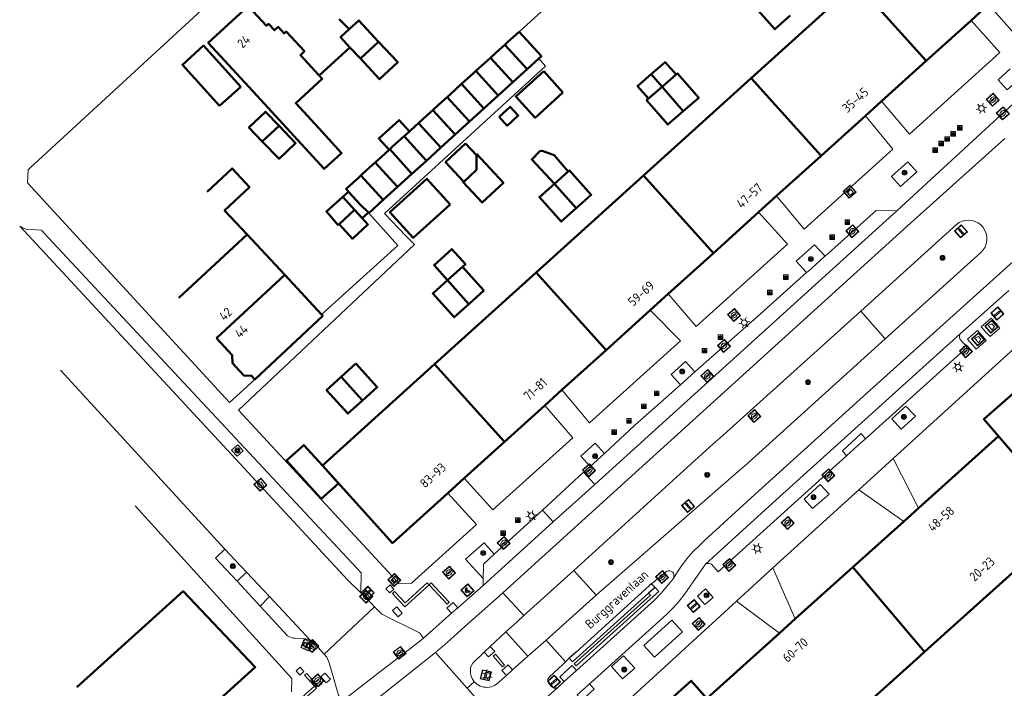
# Model space of a CAD drawing. Header units: metres. Extents: x 94279 to 96109, y 461866 to 463040.
# Tile 36 of 175: x 94531 to 94638, y 462854 to 462927. Entities that reach past the tile are written whole.
import ezdxf
from ezdxf.enums import TextEntityAlignment as Align

# ---------------------------------------------------------------- set-up
doc = ezdxf.new("R2010")
doc.units = ezdxf.units.M
doc.layers.get('0').update_dxf_attribs({"linetype": 'CONTINUOUS'})
for name, color, linetype, lineweight in [('B_BEBOUWINGSGRENS_0', 132, 'CONTINUOUS', 50), ('B_LUIFEL_1', 132, 'CONTINUOUS', 50), ('B_TUSSENMUUR_0', 132, 'CONTINUOUS', 50), ('G_GRENS_ALGEMEEN_0', 251, 'CONTINUOUS', 13), ('Q_AFVAL_APART_PLAATS_0', 251, 'CONTINUOUS', 13), ('Q_BETAALAUTOMAAT_0', 251, 'CONTINUOUS', 13), ('Q_BOOM_0', 251, 'CONTINUOUS', 13), ('Q_BRANDKRAAN_0', 251, 'CONTINUOUS', 13), ('Q_CAI-KAST_0', 251, 'CONTINUOUS', 13), ('Q_FIETSENREK_0', 251, 'CONTINUOUS', 13), ('Q_HALTEPAAL_0', 251, 'CONTINUOUS', 13), ('Q_INSPECTIE_OF_RIOOLPUT_0', 251, 'CONTINUOUS', 13), ('Q_KOLK_0', 251, 'CONTINUOUS', 13), ('Q_LICHTMAST_0', 251, 'CONTINUOUS', 13), ('Q_STRAATNAAMBORD_0', 251, 'CONTINUOUS', 13), ('Q_VERKEERSBORDPAAL_0', 251, 'CONTINUOUS', 13), ('Q_WATERLEIDINGPUT_0', 251, 'CONTINUOUS', 13), ('T_CULTUURGRENS_0', 251, 'CONTINUOUS', 13), ('T_GBKN_ABRI_0', 251, 'CONTINUOUS', 13), ('T_HAAG_0', 251, 'CONTINUOUS', 13), ('V_BLINDENGELEIDESTROOK_0', 251, 'CONTINUOUS', 13), ('V_WEGGRENS_0', 251, 'CONTINUOUS', 13), ('Z_GBKN_HUISNUMMER_0', 251, 'CONTINUOUS', 13), ('Z_STRAATNAAM_0', 251, 'CONTINUOUS', 13)]:
    doc.layers.add(name, color=color, linetype=linetype, lineweight=lineweight)
doc.layers.add('Busperron_0', color=251, linetype='CONTINUOUS')
doc.styles.get("Standard").update_dxf_attribs({"font": 'isocp.shx'})

# ---------------------------------------------------------------- blocks, each defined once
blk = doc.blocks.new('Q_LICHTMAST')
for points in [[(-0.26, 0.15), (-0.52, 0.3)], [(0, 0.3), (0, 0.6)], [(0.26, 0.15), (0.52, 0.3)], [(-0.26, -0.15), (-0.52, -0.3)], [(0, -0.3), (0, -0.6)], [(0.26, -0.15), (0.52, -0.3)]]:
    blk.add_lwpolyline(points)
blk.add_circle((0, 0), 0.3)
blk = doc.blocks.new('Q_VERKEERSBORDPAAL')
for points in [[(-0.5, 0.5), (0.5, 0.5), (0.5, -0.5), (-0.5, -0.5)], [(-0.08, 0.33), (0.07, 0.33), (0.07, -0.33), (-0.08, -0.33)]]:
    blk.add_lwpolyline(points, close=True)
blk.add_lwpolyline([(-0.44, 0.46), (0.44, 0.46, -0.414214), (0.46, 0.44), (0.46, -0.44, -0.414214), (0.44, -0.46), (-0.44, -0.46, -0.414214), (-0.46, -0.44), (-0.46, 0.44), (-0.46, 0.44), (-0.46, 0.45), (-0.46, 0.45), (-0.46, 0.45), (-0.46, 0.45), (-0.46, 0.45), (-0.46, 0.45), (-0.46, 0.46), (-0.46, 0.46), (-0.46, 0.46), (-0.45, 0.46), (-0.45, 0.46), (-0.45, 0.46), (-0.45, 0.46), (-0.45, 0.46), (-0.45, 0.46), (-0.44, 0.46), (-0.44, 0.46)], format="xyb")
blk = doc.blocks.new('Q_HALTEPAAL')
for points in [[(-0.5, 0.5), (0.5, 0.5), (0.5, -0.5), (-0.5, -0.5)], [(-0.08, 0.33), (0.07, 0.33), (0.07, -0.33), (-0.08, -0.33)]]:
    blk.add_lwpolyline(points, close=True)
blk.add_lwpolyline([(-0.44, 0.46), (0.44, 0.46, -0.414214), (0.46, 0.44), (0.46, -0.44, -0.414214), (0.44, -0.46), (-0.44, -0.46, -0.414214), (-0.46, -0.44), (-0.46, 0.44), (-0.46, 0.44), (-0.46, 0.45), (-0.46, 0.45), (-0.46, 0.45), (-0.46, 0.45), (-0.46, 0.45), (-0.46, 0.45), (-0.46, 0.46), (-0.46, 0.46), (-0.46, 0.46), (-0.45, 0.46), (-0.45, 0.46), (-0.45, 0.46), (-0.45, 0.46), (-0.45, 0.46), (-0.45, 0.46), (-0.44, 0.46), (-0.44, 0.46)], format="xyb")
blk = doc.blocks.new('Q_KOLK')
blk.add_lwpolyline([(-0.5, 0.5), (0.5, 0.5), (0.5, -0.5), (-0.5, -0.5)], close=True)
for points in [[(-0.44, 0.46), (0.44, 0.46, -0.414214), (0.46, 0.44), (0.46, -0.44, -0.414214), (0.44, -0.46), (-0.44, -0.46, -0.414214), (-0.46, -0.44), (-0.46, 0.44, -0.414214), (-0.44, 0.46)], [(-0.34, 0.1, 0.380426), (-0.28, -0.18)], [(-0.01, 0.27, 0.240218), (-0.34, 0.1)], [(-0.19, 0.04, 0.853344), (-0.19, -0.03)], [(0.33, 0.11, 0.240191), (-0.01, 0.27)], [(0.18, -0.03, 0.849746), (0.18, 0.04)], [(0.27, -0.18, 0.380426), (0.33, 0.11)], [(-0.28, -0.18, 0.148452), (0.01, -0.26)], [(0.01, -0.26, 0.131742), (0.27, -0.18)]]:
    blk.add_lwpolyline(points, format="xyb")
for points in [[(-0.19, 0.04), (0.18, 0.04)], [(0.18, -0.03), (-0.19, -0.03)]]:
    blk.add_lwpolyline(points)
blk = doc.blocks.new('Q_INSPECTIE_OF_RIOOLPUT')
blk.add_lwpolyline([(-0.5, 0.5), (0.5, 0.5), (0.5, -0.5), (-0.5, -0.5)], close=True)
for points in [[(-0.44, 0.46), (0.44, 0.46, -0.414214), (0.46, 0.44), (0.46, -0.44, -0.414214), (0.44, -0.46), (-0.44, -0.46, -0.414214), (-0.46, -0.44), (-0.46, 0.44), (-0.46, 0.44), (-0.46, 0.45), (-0.46, 0.45), (-0.46, 0.45), (-0.46, 0.45), (-0.46, 0.45), (-0.46, 0.45), (-0.46, 0.46), (-0.46, 0.46), (-0.46, 0.46), (-0.45, 0.46), (-0.45, 0.46), (-0.45, 0.46), (-0.45, 0.46), (-0.45, 0.46), (-0.45, 0.46), (-0.44, 0.46), (-0.44, 0.46)], [(-0.34, 0.1, 0.380426), (-0.28, -0.18)], [(-0.01, 0.27, 0.240218), (-0.34, 0.1)], [(-0.19, 0.04, 0.853344), (-0.19, -0.03)], [(0.33, 0.11, 0.240191), (-0.01, 0.27)], [(0.18, -0.03, 0.849746), (0.18, 0.04)], [(0.27, -0.18, 0.380426), (0.33, 0.11)], [(-0.28, -0.18, 0.148452), (0.01, -0.26)], [(0.01, -0.26, 0.131742), (0.27, -0.18)]]:
    blk.add_lwpolyline(points, format="xyb")
for points in [[(-0.19, 0.04), (0.18, 0.04)], [(0.18, -0.03), (-0.19, -0.03)]]:
    blk.add_lwpolyline(points)
blk = doc.blocks.new('Q_BRANDKRAAN')
blk.add_lwpolyline([(-0.5, 0.5), (0.5, 0.5), (0.5, -0.5), (-0.5, -0.5)], close=True)
for points in [[(-0.44, 0.46), (0.44, 0.46, -0.414214), (0.46, 0.44), (0.46, -0.44, -0.414214), (0.44, -0.46), (-0.44, -0.46, -0.414214), (-0.46, -0.44), (-0.46, 0.44), (-0.46, 0.44), (-0.46, 0.45), (-0.46, 0.45), (-0.46, 0.45), (-0.46, 0.45), (-0.46, 0.45), (-0.46, 0.45), (-0.46, 0.46), (-0.46, 0.46), (-0.46, 0.46), (-0.45, 0.46), (-0.45, 0.46), (-0.45, 0.46), (-0.45, 0.46), (-0.45, 0.46), (-0.45, 0.46), (-0.44, 0.46), (-0.44, 0.46)], [(-0.34, 0.1, 0.380426), (-0.28, -0.18)], [(-0.01, 0.27, 0.240218), (-0.34, 0.1)], [(-0.19, 0.04, 0.853344), (-0.19, -0.03)], [(0.33, 0.11, 0.240191), (-0.01, 0.27)], [(0.18, -0.03, 0.849746), (0.18, 0.04)], [(0.27, -0.18, 0.380426), (0.33, 0.11)], [(-0.28, -0.18, 0.148452), (0.01, -0.26)], [(0.01, -0.26, 0.131742), (0.27, -0.18)]]:
    blk.add_lwpolyline(points, format="xyb")
for points in [[(-0.19, 0.04), (0.18, 0.04)], [(0.18, -0.03), (-0.19, -0.03)]]:
    blk.add_lwpolyline(points)
blk = doc.blocks.new('Q_WATERLEIDINGPUT')
blk.add_lwpolyline([(-0.5, 0.5), (0.5, 0.5), (0.5, -0.5), (-0.5, -0.5)], close=True)
for points in [[(-0.44, 0.46), (0.44, 0.46, -0.414214), (0.46, 0.44), (0.46, -0.44, -0.414214), (0.44, -0.46), (-0.44, -0.46, -0.414214), (-0.46, -0.44), (-0.46, 0.44), (-0.46, 0.44), (-0.46, 0.45), (-0.46, 0.45), (-0.46, 0.45), (-0.46, 0.45), (-0.46, 0.45), (-0.46, 0.45), (-0.46, 0.46), (-0.46, 0.46), (-0.46, 0.46), (-0.45, 0.46), (-0.45, 0.46), (-0.45, 0.46), (-0.45, 0.46), (-0.45, 0.46), (-0.45, 0.46), (-0.44, 0.46), (-0.44, 0.46)], [(-0.34, 0.1, 0.380426), (-0.28, -0.18)], [(-0.01, 0.27, 0.240218), (-0.34, 0.1)], [(-0.19, 0.04, 0.853344), (-0.19, -0.03)], [(0.33, 0.11, 0.240191), (-0.01, 0.27)], [(0.18, -0.03, 0.849746), (0.18, 0.04)], [(0.27, -0.18, 0.380426), (0.33, 0.11)], [(-0.28, -0.18, 0.148452), (0.01, -0.26)], [(0.01, -0.26, 0.131742), (0.27, -0.18)]]:
    blk.add_lwpolyline(points, format="xyb")
for points in [[(-0.19, 0.04), (0.18, 0.04)], [(0.18, -0.03), (-0.19, -0.03)]]:
    blk.add_lwpolyline(points)
blk = doc.blocks.new('Q_FIETSENREK')
for points in [[(-0.5, 0.5), (0.5, 0.5), (0.5, -0.5), (-0.5, -0.5)], [(-0.06, 0.15), (0.18, 0.05), (0.04, -0.09)]]:
    blk.add_lwpolyline(points, close=True)
for points in [[(-0.44, 0.46), (0.44, 0.46, -0.414214), (0.46, 0.44), (0.46, -0.44, -0.414214), (0.44, -0.46), (-0.44, -0.46, -0.414214), (-0.46, -0.44), (-0.46, 0.44), (-0.46, 0.44), (-0.46, 0.45), (-0.46, 0.45), (-0.46, 0.45), (-0.46, 0.45), (-0.46, 0.45), (-0.46, 0.45), (-0.46, 0.46), (-0.46, 0.46), (-0.46, 0.46), (-0.45, 0.46), (-0.45, 0.46), (-0.45, 0.46), (-0.45, 0.46), (-0.45, 0.46), (-0.45, 0.46), (-0.44, 0.46), (-0.44, 0.46)], [(-0.18, 0.11, 0.847256), (-0.32, -0.14)], [(-0.19, 0.08, 0.842492), (-0.3, -0.12)], [(-0.17, 0.06, 0.053288), (-0.19, 0.08)], [(-0.19, -0.13, 0.502492), (-0.15, 0.04)], [(-0.15, 0.09, 0.06236), (-0.18, 0.11)], [(-0.16, -0.16, 0.494489), (-0.12, 0.07)], [(-0.32, -0.14, 0.089606), (-0.42, -0.35)], [(-0.3, -0.16, 0.110942), (-0.37, -0.35)], [(-0.29, -0.1, 0.006942), (-0.3, -0.12)], [(-0.3, -0.16, 0.02458), (-0.28, -0.17)], [(-0.21, -0.1, 0.381614), (-0.29, -0.1)], [(-0.22, -0.14, 0.533998), (-0.28, -0.14)], [(-0.28, -0.14, 0.009682), (-0.27, -0.14)], [(-0.28, -0.17, 0.148109), (-0.2, -0.17)], [(-0.27, -0.14, 0.120201), (-0.22, -0.14)], [(-0.22, -0.14, 0.003554), (-0.22, -0.14)], [(-0.19, -0.13, 0.017985), (-0.21, -0.1)], [(-0.12, -0.35, 0.075837), (-0.2, -0.17)], [(-0.08, -0.35, 0.094234), (-0.16, -0.16)], [(0.1, -0.16, 0.385208), (0.19, -0.33)], [(0.21, -0.05, 0.224648), (0.11, -0.13)], [(0.13, -0.17, 0.376993), (0.2, -0.3)], [(0.21, -0.09, 0.20829), (0.14, -0.14)], [(0.19, -0.33, 1), (0.29, -0.06)], [(0.2, -0.3, 1), (0.28, -0.09)], [(0.29, -0.06, 0.086253), (0.24, -0.05)], [(0.28, -0.09, 0.079305), (0.24, -0.08)]]:
    blk.add_lwpolyline(points, format="xyb")
for points in [[(-0.17, 0.06), (-0.26, -0.04), (-0.24, -0.06), (-0.15, 0.04)], [(0.08, 0.22), (0, 0.25), (-0.15, 0.09)], [(-0.12, 0.07), (-0.09, 0.11), (0.02, -0.13), (0.1, -0.16)], [(0.24, -0.05), (0.23, 0.05), (0.26, 0.09), (0.3, 0.08), (0.31, 0.11), (0.19, 0.15), (0.18, 0.12), (0.23, 0.1), (0.21, 0.08), (-0.04, 0.17), (0, 0.22), (0.07, 0.19), (0.08, 0.22)], [(0.21, -0.05), (0.2, 0.03), (0.06, -0.11)], [(-0.42, -0.35), (-0.37, -0.35)], [(-0.12, -0.35), (-0.08, -0.35)], [(0.06, -0.11), (0.11, -0.13)], [(0.13, -0.17), (0.25, -0.22), (0.24, -0.08)], [(0.14, -0.14), (0.22, -0.17), (0.21, -0.09)]]:
    blk.add_lwpolyline(points)
blk = doc.blocks.new('Q_BETAALAUTOMAAT')
blk.add_lwpolyline([(-0.5, 0.5), (0.5, 0.5), (0.5, -0.5), (-0.5, -0.5)], close=True)
for points in [[(-0.44, 0.46), (0.44, 0.46, -0.414214), (0.46, 0.44), (0.46, -0.44, -0.414214), (0.44, -0.46), (-0.44, -0.46, -0.414214), (-0.46, -0.44), (-0.46, 0.44), (-0.46, 0.44), (-0.46, 0.45), (-0.46, 0.45), (-0.46, 0.45), (-0.46, 0.45), (-0.46, 0.45), (-0.46, 0.45), (-0.46, 0.46), (-0.46, 0.46), (-0.46, 0.46), (-0.45, 0.46), (-0.45, 0.46), (-0.45, 0.46), (-0.45, 0.46), (-0.45, 0.46), (-0.45, 0.46), (-0.44, 0.46), (-0.44, 0.46)], [(-0.2, 0.03, 0.050902), (-0.2, -0.03)], [(0, 0.29, 0.299915), (-0.19, 0.1)], [(-0.11, 0.03, 0.069027), (-0.11, -0.03)], [(0, 0.2, 0.158079), (-0.09, 0.1)], [(0.15, 0.29, 0.138529), (0, 0.29)], [(0.14, 0.2, 0.200552), (0, 0.2)], [(-0.18, -0.1, 0.345501), (0.02, -0.28)], [(-0.09, -0.1, 0.158478), (0.01, -0.2)], [(0.01, -0.2, 0.260272), (0.13, -0.18)], [(0.02, -0.28, 0.17253), (0.15, -0.27)]]:
    blk.add_lwpolyline(points, format="xyb")
for points in [[(-0.2, 0.03), (-0.27, 0.03), (-0.27, 0.1)], [(-0.27, 0.1), (-0.19, 0.1)], [(0.06, 0.03), (-0.11, 0.03)], [(-0.09, 0.1), (0.06, 0.1)], [(0.06, 0.1), (0.06, 0.03)], [(0.15, 0.29), (0.14, 0.2)], [(-0.18, -0.1), (-0.27, -0.1), (-0.27, -0.03)], [(-0.27, -0.03), (-0.2, -0.03)], [(-0.11, -0.03), (0.06, -0.03)], [(0.06, -0.1), (-0.09, -0.1)], [(0.06, -0.03), (0.06, -0.1)], [(0.13, -0.18), (0.15, -0.27)]]:
    blk.add_lwpolyline(points)
blk = doc.blocks.new('Q_CAI-KAST')
for points in [[(-0.5, 0.5), (0.5, 0.5), (0.5, -0.5), (-0.5, -0.5)], [(-0.26, 0.26), (0.25, 0.26), (0.25, 0.19), (-0.26, 0.19)], [(-0.26, 0.11), (0.25, 0.11), (0.25, -0.33), (-0.26, -0.33)]]:
    blk.add_lwpolyline(points, close=True)
blk.add_lwpolyline([(-0.44, 0.46), (0.44, 0.46, -0.414214), (0.46, 0.44), (0.46, -0.44, -0.414214), (0.44, -0.46), (-0.44, -0.46, -0.414214), (-0.46, -0.44), (-0.46, 0.44), (-0.46, 0.44), (-0.46, 0.45), (-0.46, 0.45), (-0.46, 0.45), (-0.46, 0.45), (-0.46, 0.45), (-0.46, 0.45), (-0.46, 0.46), (-0.46, 0.46), (-0.46, 0.46), (-0.45, 0.46), (-0.45, 0.46), (-0.45, 0.46), (-0.45, 0.46), (-0.45, 0.46), (-0.45, 0.46), (-0.44, 0.46), (-0.44, 0.46)], format="xyb")
blk.add_circle((-0.18, -0.03), 0.0354)
blk = doc.blocks.new('Q_STRAATNAAMBORD')
for points in [[(-0.5, 0.5), (0.5, 0.5), (0.5, -0.5), (-0.5, -0.5)], [(-0.37, 0.22), (0.36, 0.22), (0.36, -0.21), (-0.37, -0.21)]]:
    blk.add_lwpolyline(points, close=True)
for points in [[(-0.44, 0.46), (0.44, 0.46, -0.414214), (0.46, 0.44), (0.46, -0.44, -0.414214), (0.44, -0.46), (-0.44, -0.46, -0.414214), (-0.46, -0.44), (-0.46, 0.44), (-0.46, 0.44), (-0.46, 0.45), (-0.46, 0.45), (-0.46, 0.45), (-0.46, 0.45), (-0.46, 0.45), (-0.46, 0.45), (-0.46, 0.46), (-0.46, 0.46), (-0.46, 0.46), (-0.45, 0.46), (-0.45, 0.46), (-0.45, 0.46), (-0.45, 0.46), (-0.45, 0.46), (-0.45, 0.46), (-0.44, 0.46), (-0.44, 0.46)], [(-0.29, 0.16), (0.28, 0.16, -0.414214), (0.3, 0.14), (0.3, -0.13, -0.414214), (0.28, -0.16), (-0.29, -0.16, -0.414214), (-0.31, -0.13), (-0.31, 0.14), (-0.31, 0.14), (-0.31, 0.14), (-0.31, 0.14), (-0.31, 0.15), (-0.31, 0.15), (-0.31, 0.15), (-0.3, 0.15), (-0.3, 0.15), (-0.3, 0.15), (-0.3, 0.16), (-0.3, 0.16), (-0.3, 0.16), (-0.3, 0.16), (-0.29, 0.16), (-0.29, 0.16), (-0.29, 0.16), (-0.29, 0.16), (-0.29, 0.16)]]:
    blk.add_lwpolyline(points, format="xyb")
blk = doc.blocks.new('Q_AFVAL_APART_PLAATS')
for points in [[(-0.5, 0.5), (0.5, 0.5), (0.5, -0.5), (-0.5, -0.5)], [(-0.34, 0.2), (0.33, 0.2), (0.19, -0.25), (-0.2, -0.25)]]:
    blk.add_lwpolyline(points, close=True)
blk.add_lwpolyline([(-0.44, 0.46), (0.44, 0.46, -0.414214), (0.46, 0.44), (0.46, -0.44, -0.414214), (0.44, -0.46), (-0.44, -0.46, -0.414214), (-0.46, -0.44), (-0.46, 0.44, -0.414214), (-0.44, 0.46)], format="xyb")
blk = doc.blocks.new('Q_BOOM')
for radius in [0.27, 0.18, 0.09]:
    blk.add_circle((0, 0), radius)

msp = doc.modelspace()

# ---------------------------------------------------------------- linework, layer by layer
at = {"layer": 'B_BEBOUWINGSGRENS_0'}
for p, q in [((94622.13, 462930.96), (94610.72, 462920.64)), ((94634.57, 462926.93), (94636.46, 462928.64)), ((94567.14, 462925.97), (94566.07, 462927.07)), ((94629.72, 462922.55), (94634.57, 462926.93)), ((94563.9, 462920.95), (94567.22, 462924)), ((94567.22, 462924), (94568.35, 462922.78)), ((94586.43, 462921.62), (94587.7, 462922.78)), ((94624.87, 462918.16), (94629.72, 462922.55)), ((94584.87, 462920.21), (94586.43, 462921.62)), ((94590.31, 462919.11), (94588.24, 462921.4)), ((94583.31, 462918.79), (94584.87, 462920.21)), ((94610.72, 462920.64), (94599.04, 462910.09)), ((94602.59, 462921.04), (94601.07, 462919.72)), ((94553.09, 462917.65), (94555.39, 462919.72)), ((94581.75, 462917.37), (94583.31, 462918.79)), ((94623.12, 462916.59), (94624.87, 462918.16)), ((94580.19, 462915.95), (94581.75, 462917.37)), ((94578.63, 462914.53), (94580.19, 462915.95)), ((94583.39, 462916.46), (94584.27, 462915.5)), ((94618.31, 462912.23), (94623.12, 462916.59)), ((94577.07, 462913.12), (94578.63, 462914.53)), ((94575.51, 462911.7), (94577.07, 462913.12)), ((94580.93, 462912.3), (94579.75, 462913.57)), ((94573.95, 462910.28), (94575.51, 462911.7)), ((94580.95, 462910.72), (94580.93, 462912.3)), ((94613.49, 462907.88), (94618.31, 462912.23)), ((94572.39, 462908.86), (94573.95, 462910.28)), ((94599.04, 462910.09), (94587.41, 462899.58)), ((94570.83, 462907.45), (94572.39, 462908.86)), ((94567.73, 462906.36), (94566.44, 462907.77)), ((94569.27, 462906.03), (94570.83, 462907.45)), ((94611.53, 462906.11), (94613.49, 462907.88)), ((94568.56, 462905.47), (94567.73, 462906.36)), ((94569.23, 462906.08), (94569.27, 462906.03)), ((94606.63, 462901.68), (94611.53, 462906.11)), ((94565.93, 462904.71), (94566.04, 462904.81)), ((94560.16, 462899.31), (94556.07, 462903.7)), ((94601.74, 462897.26), (94606.63, 462901.68)), ((94564.15, 462895.02), (94560.16, 462899.31)), ((94587.41, 462899.58), (94576.38, 462889.62)), ((94599.79, 462895.5), (94601.74, 462897.26)), ((94595, 462891.17), (94599.79, 462895.5)), ((94590.21, 462886.84), (94595, 462891.17)), ((94576.38, 462889.62), (94564.23, 462878.63)), ((94567.87, 462889.69), (94566.28, 462888.26)), ((94588.34, 462885.15), (94590.21, 462886.84)), ((94583.97, 462881.21), (94588.34, 462885.15)), ((94637.55, 462881.83), (94628.86, 462874.01)), ((94579.61, 462877.26), (94583.97, 462881.21)), ((94577.83, 462875.65), (94579.61, 462877.26)), ((94628.86, 462874.01), (94627.27, 462872.58)), ((94627.27, 462872.58), (94621.74, 462867.6)), ((94629.53, 462858.44), (94645.35, 462872.66)), ((94621.74, 462867.6), (94615.5, 462861.99)), ((94615.5, 462861.99), (94613.82, 462860.47)), ((94613.82, 462860.47), (94605.93, 462853.37)), ((94629.02, 462857.97), (94629.53, 462858.44)), ((94613.71, 462844.21), (94629.02, 462857.97))]:
    msp.add_line(p, q, dxfattribs=at)
for points in [[(94612.51, 462930.16), (94610.86, 462928.67), (94613.3, 462925.97), (94614.95, 462927.46)], [(94556.2, 462928.48), (94551.85, 462924.5), (94557.13, 462918.76), (94562.36, 462913.08), (94564.44, 462910.81), (94566.32, 462912.54), (94564.24, 462914.81), (94561.35, 462917.96), (94564.22, 462920.6), (94563.9, 462920.95)], [(94570.33, 462924.6), (94568.17, 462926.92), (94567.14, 462925.97)], [(94567.22, 462924), (94566.2, 462925.1), (94567.14, 462925.97)], [(94585.57, 462925.7), (94584.32, 462924.57), (94584.01, 462924.28)], [(94587.7, 462922.78), (94587.99, 462923.04), (94585.57, 462925.7)], [(94568.35, 462922.78), (94570.43, 462920.54), (94572.4, 462922.38), (94570.33, 462924.6)], [(94584.01, 462924.28), (94583.08, 462923.43), (94582.45, 462922.87)], [(94555.39, 462919.72), (94551.35, 462924.19), (94549.06, 462922.12), (94553.09, 462917.65)], [(94582.45, 462922.87), (94581.83, 462922.3), (94580.89, 462921.45)], [(94580.89, 462921.45), (94580.58, 462921.17), (94579.33, 462920.03)], [(94588.24, 462921.4), (94585.21, 462918.67), (94587.29, 462916.37), (94590.31, 462919.11)], [(94603.37, 462917.07), (94605.04, 462918.52), (94602.74, 462921.17), (94602.59, 462921.04)], [(94579.33, 462920.03), (94578.08, 462918.9), (94577.77, 462918.61)], [(94601.07, 462919.72), (94599.39, 462918.27), (94601.69, 462915.62), (94603.37, 462917.07)], [(94577.77, 462918.61), (94576.84, 462917.76), (94576.21, 462917.2)], [(94559.53, 462915.48), (94558.06, 462917.02), (94556.27, 462915.31), (94557.72, 462913.8)], [(94576.21, 462917.2), (94575.59, 462916.63), (94574.65, 462915.78)], [(94584.27, 462915.5), (94585.48, 462916.61), (94584.6, 462917.56), (94583.39, 462916.46)], [(94573.67, 462914.89), (94572.55, 462916.12), (94570.34, 462914.11), (94571.46, 462912.88)], [(94574.65, 462915.78), (94574.34, 462915.49), (94573.67, 462914.89)], [(94557.72, 462913.8), (94559.53, 462911.91), (94561.32, 462913.62), (94559.53, 462915.48)], [(94571.46, 462912.88), (94570.6, 462912.09), (94569.97, 462911.52)], [(94579.75, 462913.57), (94577.59, 462911.54), (94579.57, 462909.43)], [(94590.9, 462910.55), (94589.35, 462912.32), (94588.05, 462912.76), (94587.82, 462912.74), (94586.94, 462911.84), (94589.39, 462909.2)], [(94569.97, 462911.52), (94569.35, 462910.96), (94568.55, 462910.23), (94568.41, 462910.11)], [(94556.07, 462903.7), (94553.63, 462906.32), (94556.33, 462908.84), (94554.45, 462910.86), (94551.75, 462908.34)], [(94579.57, 462909.43), (94579.57, 462909.43), (94580.95, 462910.72)], [(94591.76, 462906.56), (94593.39, 462908.01), (94591.02, 462910.66), (94590.9, 462910.55)], [(94568.41, 462910.11), (94568.1, 462909.82), (94566.8, 462908.64), (94567.07, 462908.34)], [(94578.09, 462906.95), (94575.57, 462909.75), (94571.56, 462906.12), (94574.08, 462903.34), (94578.09, 462906.95)], [(94567.07, 462908.34), (94568.36, 462906.93), (94569.23, 462906.08)], [(94589.39, 462909.2), (94587.77, 462907.75), (94590.14, 462905.1), (94591.76, 462906.56)], [(94566.44, 462907.77), (94564.68, 462906.18), (94565.93, 462904.71)], [(94566.04, 462904.81), (94567.49, 462903.23), (94569.18, 462904.8), (94568.56, 462905.47)], [(94579.41, 462900.18), (94579.74, 462900.48), (94578.27, 462902.11), (94576.34, 462900.37), (94577.81, 462898.74)], [(94580.12, 462896.16), (94581.73, 462897.61), (94579.41, 462900.18)], [(94577.81, 462898.74), (94576.2, 462897.29), (94578.52, 462894.72), (94580.12, 462896.16)], [(94556.92, 462887.96), (94564.27, 462894.89), (94564.15, 462895.02)], [(94552.75, 462892.45), (94554.46, 462890.6), (94554.47, 462889.75), (94555.7, 462888.41), (94556.56, 462888.36), (94556.92, 462887.96)], [(94568.59, 462885.7), (94570.18, 462887.13), (94567.87, 462889.69)], [(94649.02, 462881.74), (94642.59, 462889.46), (94635.96, 462883.66), (94637.55, 462881.83)], [(94566.28, 462888.26), (94564.69, 462886.83), (94567, 462884.27), (94568.59, 462885.7)], [(94564.23, 462878.63), (94571.82, 462870.22), (94577.83, 462875.65)], [(94551.94, 462852.25), (94556.95, 462856.78), (94549.15, 462865), (94537.62, 462854.58)], [(94605.93, 462853.37), (94604.21, 462855.29), (94597.53, 462849.28)]]:
    msp.add_lwpolyline(points, dxfattribs=at)
at = {"layer": 'B_LUIFEL_1'}
for p, q in [((94601.07, 462919.72), (94599.89, 462921.08)), ((94580.93, 462912.45), (94580.95, 462910.72)), ((94580.95, 462910.72), (94579.57, 462909.43)), ((94567.07, 462908.34), (94566.44, 462907.77)), ((94568.56, 462905.47), (94569.23, 462906.08)), ((94565.98, 462876.69), (94564.23, 462878.63))]:
    msp.add_line(p, q, dxfattribs=at)
for points in [[(94602.59, 462921.04), (94601.4, 462922.39), (94599.89, 462921.08)], [(94599.89, 462921.08), (94598.41, 462919.8), (94599.59, 462918.44), (94601.07, 462919.72)], [(94579.57, 462909.43), (94579.5, 462909.36), (94581.56, 462907.16), (94583.86, 462909.32), (94580.93, 462912.45)], [(94564.23, 462878.63), (94562.22, 462880.85), (94560.36, 462879.17), (94564.11, 462875.01), (94565.98, 462876.69)]]:
    msp.add_lwpolyline(points, dxfattribs=at)
at = {"layer": 'B_TUSSENMUUR_0'}
for p, q in [((94629.72, 462922.55), (94622.13, 462930.96)), ((94570.33, 462924.6), (94568.35, 462922.78)), ((94586.43, 462921.62), (94584.01, 462924.28)), ((94582.45, 462922.87), (94584.87, 462920.21)), ((94583.31, 462918.79), (94580.89, 462921.45)), ((94581.75, 462917.37), (94579.33, 462920.03)), ((94618.31, 462912.23), (94610.72, 462920.64)), ((94603.37, 462917.07), (94601.07, 462919.72)), ((94580.19, 462915.95), (94577.77, 462918.61)), ((94576.21, 462917.2), (94578.63, 462914.53)), ((94577.07, 462913.12), (94574.65, 462915.78)), ((94559.53, 462915.48), (94557.72, 462913.8)), ((94573.67, 462914.89), (94573.09, 462914.36)), ((94575.51, 462911.7), (94573.09, 462914.36)), ((94571.53, 462912.94), (94571.46, 462912.88)), ((94573.95, 462910.28), (94571.53, 462912.94)), ((94572.39, 462908.86), (94569.97, 462911.52)), ((94590.9, 462910.55), (94589.39, 462909.2)), ((94570.83, 462907.45), (94568.41, 462910.11)), ((94599.04, 462910.09), (94606.63, 462901.68)), ((94591.76, 462906.56), (94589.39, 462909.2)), ((94567.73, 462906.36), (94566.04, 462904.81)), ((94548.66, 462896.84), (94556.07, 462903.7)), ((94560.16, 462899.31), (94552.75, 462892.45)), ((94580.12, 462896.16), (94577.81, 462898.74)), ((94595, 462891.17), (94587.41, 462899.58)), ((94576.38, 462889.62), (94583.97, 462881.21)), ((94568.59, 462885.7), (94566.28, 462888.26)), ((94645.35, 462872.66), (94637.55, 462881.83)), ((94629.53, 462858.44), (94621.74, 462867.6))]:
    msp.add_line(p, q, dxfattribs=at)
for points in [[(94563.9, 462920.95), (94561.86, 462923.17), (94562.29, 462923.57), (94560.3, 462925.72), (94560.08, 462925.51), (94559.43, 462926.22), (94559.04, 462925.86), (94558.4, 462926.55), (94558.16, 462926.34), (94556.2, 462928.48)], [(94573.09, 462914.36), (94571.84, 462913.23), (94571.53, 462912.94)], [(94579.41, 462900.18), (94577.85, 462898.77), (94577.81, 462898.74)]]:
    msp.add_lwpolyline(points, dxfattribs=at)
at = {"layer": 'Busperron_0'}
for q in [(94599.94, 462865.82), (94599.6, 462864.78)]:
    msp.add_line((94600.31, 462865.42), q, dxfattribs=at)
for points in [[(94599.94, 462865.82), (94599.68, 462865.59), (94591.74, 462858.41), (94590.99, 462857.73)], [(94590.99, 462857.73), (94591.36, 462857.34), (94599.6, 462864.78)]]:
    msp.add_lwpolyline(points, dxfattribs=at)
at = {"layer": 'G_GRENS_ALGEMEEN_0'}
for p, q in [((94628.86, 462874.01), (94626.12, 462879.39)), ((94627.27, 462872.58), (94622.39, 462876)), ((94613.09, 462867.54), (94615.5, 462861.99)), ((94613.82, 462860.47), (94609.13, 462863.94))]:
    msp.add_line(p, q, dxfattribs=at)
at = {"layer": 'T_CULTUURGRENS_0'}
for p, q in [((94625.94, 462909.99), (94626.93, 462908.9)), ((94603.06, 462887.4), (94604.61, 462888.79)), ((94627.49, 462885.07), (94625.99, 462883.7)), ((94593.27, 462878.55), (94594.82, 462879.95)), ((94618.2, 462876.58), (94616.46, 462874.99)), ((94553.67, 462869.58), (94552.65, 462868.6)), ((94556.02, 462867.07), (94553.67, 462869.58)), ((94552.65, 462868.6), (94554.98, 462866.08)), ((94554.98, 462866.08), (94556.02, 462867.07)), ((94606.6, 462864.34), (94605.77, 462865.25)), ((94596.9, 462858), (94595.6, 462856.83))]:
    msp.add_line(p, q, dxfattribs=at)
for points in [[(94638.83, 462921.67), (94637.51, 462920.47), (94638.49, 462919.38), (94639.82, 462920.57)], [(94626.93, 462908.9), (94628.7, 462910.49), (94627.71, 462911.58), (94625.94, 462909.99)], [(94618.74, 462901.35), (94617.61, 462902.59), (94615.62, 462900.8), (94616.74, 462899.56)], [(94616.74, 462899.56), (94616.93, 462899.73), (94618.73, 462901.34), (94618.74, 462901.35)], [(94604.61, 462888.79), (94603.6, 462889.91), (94602.05, 462888.52), (94603.06, 462887.4)], [(94625.99, 462883.7), (94627, 462882.57), (94628.54, 462883.99), (94627.49, 462885.07)], [(94555.65, 462880.23), (94555.05, 462880.9), (94554.39, 462880.31), (94554.99, 462879.64), (94555.65, 462880.23)], [(94594.82, 462879.95), (94593.81, 462881.07), (94592.26, 462879.67), (94593.27, 462878.55)], [(94616.46, 462874.99), (94617.37, 462873.96), (94619.17, 462875.53), (94618.2, 462876.58)], [(94582.87, 462869.01), (94581.76, 462870.24), (94579.76, 462868.48), (94581.68, 462866.37)], [(94581.68, 462866.37), (94581.7, 462867.64), (94581.7, 462867.94), (94582.87, 462869.01)], [(94605.77, 462865.25), (94604.9, 462864.46), (94605.69, 462863.55), (94606.6, 462864.34)], [(94595.6, 462856.83), (94596.79, 462855.49), (94598.13, 462856.65), (94596.9, 462858)]]:
    msp.add_lwpolyline(points, dxfattribs=at)
at = {"layer": 'T_GBKN_ABRI_0'}
msp.add_lwpolyline([(94599.09, 462859.11), (94600.23, 462857.84), (94603.28, 462860.59), (94602.14, 462861.85), (94599.09, 462859.11)], dxfattribs=at)
at = {"layer": 'T_HAAG_0'}
msp.add_line((94585.57, 462925.7), (94605.09, 462943.39), dxfattribs=at)
at = {"layer": 'V_BLINDENGELEIDESTROOK_0'}
for p, q in [((94571.13, 462865.28), (94571.58, 462865.68)), ((94571.85, 462862.91), (94572.45, 462862.24)), ((94578.92, 462863.2), (94578.25, 462862.61)), ((94581.79, 462858.39), (94582.44, 462859)), ((94584, 462856.98), (94583, 462858.16)), ((94562.53, 462856.09), (94562.31, 462855.89)), ((94563.61, 462854.9), (94562.53, 462856.09)), ((94584.86, 462856.47), (94584.19, 462855.87)), ((94590.46, 462855.21), (94591.79, 462856.42)), ((94562.31, 462855.89), (94563.39, 462854.7)), ((94563.39, 462854.7), (94563.61, 462854.9))]:
    msp.add_line(p, q, dxfattribs=at)
for points in [[(94571.58, 462865.68), (94571.98, 462865.24), (94571.53, 462864.84), (94571.13, 462865.28)], [(94575.82, 462865.7), (94575.61, 462865.92), (94573.21, 462863.74), (94572.04, 462864.97), (94571.82, 462864.76), (94573.19, 462863.32), (94575.82, 462865.7)], [(94575.82, 462865.7), (94577.75, 462863.61), (94577.97, 462863.81), (94576.04, 462865.9), (94575.82, 462865.7)], [(94599.6, 462864.78), (94599.8, 462864.56), (94591.55, 462857.14), (94591.75, 462856.91), (94599.78, 462864.14), (94600.72, 462864.98), (94600.31, 462865.42)], [(94578.25, 462862.61), (94577.73, 462863.18), (94578.4, 462863.78), (94578.92, 462863.2)], [(94572.45, 462862.24), (94572.9, 462862.64), (94572.3, 462863.31), (94571.85, 462862.91)], [(94582.44, 462859), (94582.92, 462858.47), (94582.25, 462857.87), (94581.79, 462858.39)], [(94583, 462858.16), (94582.77, 462857.97), (94583.77, 462856.79), (94584, 462856.98)], [(94561.79, 462855.9), (94562.24, 462856.3), (94561.83, 462856.75), (94561.39, 462856.35), (94561.79, 462855.9)], [(94564.66, 462855.06), (94565.1, 462855.46), (94564.5, 462856.13), (94564.05, 462855.73), (94564.66, 462855.06)], [(94584.19, 462855.87), (94583.71, 462856.39), (94584.38, 462857), (94584.86, 462856.47)], [(94591.79, 462856.42), (94591.32, 462856.94), (94589.99, 462855.73), (94590.46, 462855.21)], [(94563.61, 462854.9), (94563.81, 462854.68), (94564.21, 462855.02), (94564.01, 462855.25), (94563.61, 462854.9)], [(94593.21, 462854.96), (94593.08, 462854.84), (94591.87, 462853.75)], [(94591.87, 462853.75), (94592.38, 462853.19), (94593.72, 462854.39), (94593.21, 462854.96)], [(94563.39, 462854.7), (94555.33, 462847.5), (94555.53, 462847.28)], [(94555.53, 462847.28), (94563.59, 462854.48), (94563.39, 462854.7)]]:
    msp.add_lwpolyline(points, dxfattribs=at)
at = {"layer": 'V_WEGGRENS_0'}
for p, q in [((94578.11, 462952.91), (94532.56, 462910.94)), ((94636.46, 462928.64), (94639.59, 462925.14)), ((94626.52, 462906.27), (94593.76, 462876.59)), ((94614.66, 462902.65), (94611.53, 462906.11)), ((94638.66, 462897.64), (94633.41, 462892.92)), ((94625.27, 462892.37), (94622.61, 462895.4)), ((94535.83, 462888.99), (94553.67, 462869.58)), ((94554.15, 462885.48), (94556.92, 462887.96)), ((94591.38, 462881.64), (94588.34, 462885.15)), ((94555.12, 462884.64), (94572.23, 462866.18)), ((94592.56, 462877.91), (94593.27, 462878.55)), ((94626.12, 462879.39), (94622.39, 462876)), ((94588.09, 462873.81), (94592.56, 462877.91)), ((94592.56, 462877.91), (94593.76, 462876.59)), ((94593.76, 462876.59), (94589.27, 462872.53)), ((94622.39, 462876), (94613.09, 462867.54)), ((94582.87, 462869.01), (94588.09, 462873.81)), ((94589.27, 462872.53), (94588.09, 462873.81)), ((94589.27, 462872.53), (94581.67, 462865.64)), ((94556.02, 462867.07), (94558.49, 462864.44)), ((94586.08, 462862.37), (94591.49, 462867.26)), ((94593.92, 462864.56), (94591.49, 462867.26)), ((94613.09, 462867.54), (94609.13, 462863.94)), ((94557.48, 462863.39), (94554.98, 462866.08)), ((94581.67, 462865.64), (94578.92, 462863.2)), ((94581.67, 462865.64), (94581.68, 462866.37)), ((94568.4, 462864.82), (94569.51, 462863.71)), ((94586.08, 462862.37), (94583.81, 462864.84)), ((94593.92, 462864.56), (94588.49, 462859.71)), ((94557.48, 462863.39), (94558.49, 462864.44)), ((94558.49, 462864.44), (94562.96, 462859.66)), ((94569.51, 462863.71), (94569.9, 462863.3)), ((94569.9, 462863.3), (94564.43, 462858.16)), ((94578.25, 462862.61), (94575.21, 462859.92)), ((94582.44, 462859), (94584.13, 462860.6)), ((94586.52, 462857.95), (94584.13, 462860.6)), ((94588.49, 462859.71), (94586.52, 462857.95)), ((94590.61, 462857.35), (94588.49, 462859.71)), ((94576.49, 462858.34), (94579.92, 462854.48)), ((94586.52, 462857.95), (94584.86, 462856.47)), ((94590.61, 462857.35), (94590.99, 462857.73)), ((94579.92, 462854.48), (94580.71, 462855.19)), ((94590.46, 462855.21), (94589.79, 462854.61)), ((94579.92, 462854.48), (94584.19, 462849.68))]:
    msp.add_line(p, q, dxfattribs=at)
for points in [[(94624.87, 462918.16), (94627.9, 462914.59), (94637.69, 462923.43), (94634.57, 462926.93)], [(94587.7, 462922.78), (94588.43, 462921.97), (94570.96, 462905.96), (94573.3, 462903.56), (94574.21, 462902.62), (94555.12, 462884.64)], [(94643.13, 462921.24), (94642.56, 462921.02), (94636.14, 462915.11), (94626.52, 462906.27)], [(94613.49, 462907.88), (94616.47, 462904.29), (94626.09, 462912.97), (94623.12, 462916.59)], [(94583.81, 462864.84), (94627.65, 462904.59), (94638.24, 462914.11)], [(94532.56, 462910.94), (94532.33, 462910.73), (94532.27, 462909.32), (94554.15, 462885.48)], [(94618.74, 462901.35), (94624.28, 462906.31), (94626.52, 462906.27)], [(94645.24, 462906.22), (94644.18, 462905.28), (94623.29, 462886.5)], [(94564.15, 462895.02), (94572.42, 462902.49), (94569.27, 462906.03)], [(94622.61, 462895.4), (94632.99, 462904.78), (94633.29, 462904.99), (94633.61, 462905.14), (94633.96, 462905.22), (94634.32, 462905.25), (94634.68, 462905.21), (94635.02, 462905.11), (94635.34, 462904.95), (94635.63, 462904.74)], [(94531.41, 462904.61), (94554.39, 462879.82), (94566.94, 462866.24), (94568.4, 462864.82)], [(94531.41, 462904.61), (94531.79, 462904.4), (94532.13, 462904.28), (94533.77, 462904.17), (94534.51, 462903.38), (94568.45, 462866.99), (94568.4, 462864.82)], [(94635.63, 462904.74), (94635.88, 462904.46), (94636.08, 462904.14), (94636.22, 462903.8), (94636.29, 462903.43), (94636.29, 462903.05), (94636.22, 462902.69), (94636.09, 462902.34), (94635.89, 462902.02), (94635.64, 462901.74), (94625.27, 462892.37)], [(94601.74, 462897.26), (94604.77, 462893.72), (94614.66, 462902.65)], [(94604.61, 462888.79), (94611.38, 462894.77), (94616.74, 462899.56)], [(94590.21, 462886.84), (94593.2, 462883.28), (94603.05, 462892.17), (94599.79, 462895.5)], [(94591.49, 462867.26), (94606.6, 462881), (94607.32, 462881.62), (94622.61, 462895.4)], [(94637.28, 462894.03), (94636.74, 462894.64), (94635.68, 462893.7)], [(94635.68, 462893.7), (94636.23, 462893.07), (94636.63, 462892.62), (94637.7, 462893.55), (94637.28, 462894.03)], [(94625.27, 462892.37), (94610.05, 462878.62), (94609.37, 462878.01), (94593.92, 462864.56)], [(94605.79, 462867.95), (94613.04, 462874.55), (94624.18, 462884.6), (94633.41, 462892.92)], [(94633.41, 462892.92), (94633.36, 462892.8), (94633.33, 462892.67), (94633.32, 462892.54), (94633.35, 462892.42), (94633.4, 462892.3), (94634.14, 462891.48), (94623.13, 462881.55)], [(94642.71, 462893.08), (94641.27, 462893.19), (94640.88, 462892.81), (94626.12, 462879.39)], [(94635.81, 462892.68), (94635.28, 462893.3), (94634.2, 462892.36)], [(94634.2, 462892.36), (94634.75, 462891.71), (94635.14, 462891.26), (94636.23, 462892.2), (94635.81, 462892.68)], [(94594.82, 462879.95), (94598.11, 462883.01), (94603.06, 462887.4)], [(94623.29, 462886.5), (94611.53, 462875.87), (94605.67, 462870.52), (94605.11, 462869.96), (94604.42, 462869.29), (94603.91, 462868.7), (94603.49, 462868.18), (94603.11, 462867.66), (94602.73, 462867.11), (94602.26, 462866.36)], [(94579.61, 462877.26), (94582.71, 462873.83), (94591.38, 462881.64)], [(94623.13, 462881.55), (94622.66, 462882.1), (94620.62, 462880.23), (94621.08, 462879.7)], [(94621.08, 462879.7), (94622.34, 462880.83), (94623.13, 462881.55)], [(94621.08, 462879.7), (94614.32, 462873.59), (94607.15, 462867.11), (94606.44, 462867.92), (94606.32, 462867.98), (94606.19, 462868.02), (94606.06, 462868.02), (94605.92, 462868), (94605.79, 462867.95)], [(94572.23, 462866.18), (94572.54, 462865.85), (94573.88, 462865.88), (94580.93, 462872.23), (94577.83, 462875.65)], [(94560.88, 462854.08), (94560.91, 462855.53), (94543.95, 462874.27)], [(94605.79, 462867.95), (94604.13, 462865.54), (94603.53, 462864.73), (94602.93, 462863.94), (94602.26, 462863.19), (94601.56, 462862.49), (94593.74, 462855.44), (94593.21, 462854.96)], [(94599.94, 462865.82), (94600.71, 462866.45), (94601.46, 462867.12), (94601.59, 462867.19), (94601.74, 462867.22), (94601.88, 462867.22), (94602.03, 462867.19), (94602.16, 462867.12), (94602.22, 462867.07), (94602.3, 462866.95), (94602.35, 462866.81), (94602.36, 462866.67), (94602.34, 462866.52), (94602.26, 462866.36)], [(94602.26, 462866.36), (94601.91, 462865.91), (94601.6, 462865.51), (94600.93, 462864.75), (94600.23, 462864.03), (94591.79, 462856.42)], [(94576.49, 462858.34), (94577.77, 462859.44), (94580.02, 462861.45), (94581.85, 462863.08), (94583.07, 462864.17), (94583.81, 462864.84)], [(94609.13, 462863.94), (94597.06, 462852.87), (94593.95, 462850.06), (94594.98, 462848.83)], [(94562.96, 462859.66), (94562.85, 462859.71), (94562.75, 462859.75), (94562.64, 462859.79), (94562.52, 462859.82), (94562.41, 462859.84), (94561.29, 462859.91), (94561.11, 462859.92), (94560.94, 462859.95), (94560.77, 462860.01), (94560.61, 462860.08), (94560.46, 462860.18), (94557.48, 462863.39)], [(94569.9, 462863.3), (94570.67, 462862.53), (94574.76, 462860.48), (94575.21, 462859.92)], [(94584.13, 462860.6), (94585.34, 462861.7), (94586.08, 462862.37)], [(94564.43, 462858.16), (94563.42, 462859.29), (94563.34, 462859.38), (94563.25, 462859.46), (94563.16, 462859.53), (94563.06, 462859.6), (94562.96, 462859.66)], [(94575.21, 462859.92), (94574.8, 462859.58), (94574.01, 462858.97), (94572.42, 462857.73), (94570.41, 462856.23), (94566.42, 462853.13)], [(94564.43, 462858.16), (94564.72, 462857.84), (94564.96, 462857.22)], [(94565.52, 462849.39), (94570.7, 462853.77), (94576.49, 462858.34)], [(94580.71, 462855.19), (94580.59, 462855.36), (94580.48, 462855.53), (94580.4, 462855.71), (94580.34, 462855.9), (94580.3, 462856.1), (94580.28, 462856.3), (94580.28, 462856.5), (94580.31, 462856.7), (94580.36, 462856.89), (94580.54, 462857.21), (94581.79, 462858.39)], [(94564.96, 462857.22), (94565.98, 462853.71), (94566.42, 462853.13)], [(94589.79, 462854.61), (94589.67, 462854.53), (94589.52, 462854.49), (94589.37, 462854.5), (94589.23, 462854.55), (94589.11, 462854.63), (94588.78, 462855), (94588.7, 462855.12), (94588.67, 462855.27), (94588.68, 462855.41), (94588.73, 462855.55), (94588.82, 462855.67), (94589.87, 462856.65), (94590.28, 462857.03), (94590.61, 462857.35)], [(94584.19, 462855.87), (94583.07, 462854.88), (94582.9, 462854.77), (94582.71, 462854.69), (94582.52, 462854.63), (94582.33, 462854.59), (94582.13, 462854.57), (94581.93, 462854.58), (94581.73, 462854.6), (94581.53, 462854.65), (94581.35, 462854.72), (94581.17, 462854.81), (94581, 462854.92), (94580.85, 462855.05), (94580.71, 462855.19)], [(94584.19, 462849.68), (94586.43, 462851.58), (94589.79, 462854.61)]]:
    msp.add_lwpolyline(points, dxfattribs=at)

# ---------------------------------------------------------------- block references
at = {"layer": 'Q_AFVAL_APART_PLAATS_0'}
for p, rotation in [((94636.78, 462893.7), 131.2782844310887), ((94635.33, 462892.33), 130.7931753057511)]:
    msp.add_blockref('Q_AFVAL_APART_PLAATS', p, dxfattribs=dict(at, rotation=rotation))
at = {"layer": 'Q_BETAALAUTOMAAT_0', "rotation": 41.51309132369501}
msp.add_blockref('Q_BETAALAUTOMAAT', (94579.97, 462865.09), dxfattribs=at)
at = {"layer": 'Q_BOOM_0'}
for p, rotation in [((94627.37, 462910.41), 42.11801636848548), ((94617.21, 462901.04), 41.79879814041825), ((94631.49, 462901.17), 42.12082276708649), ((94603.26, 462888.83), 42.04842155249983), ((94616.89, 462887.68), 42.00148606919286), ((94627.29, 462883.92), 42.44099768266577), ((94555.02, 462880.27), 131.9824804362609), ((94593.8, 462879.64), 42.105596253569), ((94605.96, 462877.64), 41.06148084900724), ((94617.49, 462875.21), 42.45060816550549), ((94581.67, 462869.15), 41.23656485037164), ((94554.53, 462867.71), 133.0892761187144), ((94595.53, 462868.16), 41.06148084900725), ((94605.9, 462864.56), 132.4646951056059), ((94596.97, 462856.51), 40.8039993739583)]:
    msp.add_blockref('Q_BOOM', p, dxfattribs=dict(at, rotation=rotation))
at = {"layer": 'Q_BRANDKRAAN_0'}
for p, rotation in [((94608.88, 462894.96), 41.44857549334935), ((94605.05, 462861.46), 42.53128573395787)]:
    msp.add_blockref('Q_BRANDKRAAN', p, dxfattribs=dict(at, rotation=rotation))
at = {"layer": 'Q_CAI-KAST_0'}
for p, rotation in [((94621.41, 462908.34), 42.07857752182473), ((94572.04, 462866.22), 132.8332765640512)]:
    msp.add_blockref('Q_CAI-KAST', p, dxfattribs=dict(at, rotation=rotation))
at = {"layer": 'Q_FIETSENREK_0', "xscale": 0.5, "yscale": 0.5}
for p in [(94632.63, 462914.61), (94633.36, 462915.27), (94631.33, 462913.57), (94631.98, 462914.06), (94630.68, 462912.84), (94621.16, 462905.03), (94619.52, 462903.41), (94614.49, 462899.08), (94612.76, 462897.4), (94607.39, 462892.57), (94605.68, 462891.1), (94600.48, 462886.47), (94599.09, 462885.06), (94597.48, 462883.5), (94595.88, 462882.26), (94585.42, 462872.71), (94583.85, 462871.29)]:
    msp.add_blockref('Q_FIETSENREK', p, dxfattribs=at)
at = {"layer": 'Q_HALTEPAAL_0', "rotation": 131.2082296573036}
msp.add_blockref('Q_HALTEPAAL', (94604.51, 462863.39), dxfattribs=at)
at = {"layer": 'Q_INSPECTIE_OF_RIOOLPUT_0'}
for p, rotation in [((94638.02, 462916.83), 42.59512058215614), ((94605.98, 462888.35), 42.17805097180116), ((94611.07, 462884), 42.00148606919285), ((94614.69, 462872.41), 42.1273374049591), ((94572.62, 462858.32), 38.06457192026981)]:
    msp.add_blockref('Q_INSPECTIE_OF_RIOOLPUT', p, dxfattribs=dict(at, rotation=rotation))
at = {"layer": 'Q_KOLK_0'}
for p, rotation in [((94636.93, 462918.31), 42.59512058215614), ((94621.7, 462904.06), 41.79991964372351), ((94607.78, 462891.62), 41.44857549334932), ((94634.01, 462891.04), 42.03002692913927), ((94593.16, 462878.13), 41.85317707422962), ((94619.11, 462877.59), 42.11294703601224), ((94557.52, 462876.55), 132.7356660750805), ((94583.9, 462870.22), 42.57148765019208), ((94608.36, 462867.86), 42.1273374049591), ((94601.07, 462866.53), 41.75123797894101), ((94568.98, 462864.42), 134.6905748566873), ((94563.14, 462859.05), 133.3053529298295)]:
    msp.add_blockref('Q_KOLK', p, dxfattribs=dict(at, rotation=rotation))
at = {"layer": 'Q_LICHTMAST_0'}
for p, rotation in [((94635.71, 462917.38), 42.59512058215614), ((94609.98, 462894.14), 41.44857549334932), ((94633.16, 462889.33), 42.03002692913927), ((94586.89, 462873.2), 42.57148765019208), ((94611.38, 462869.64), 42.1273374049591), ((94582.11, 462855.9), 5.16846797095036)]:
    msp.add_blockref('Q_LICHTMAST', p, dxfattribs=dict(at, rotation=rotation))
at = {"layer": 'Q_STRAATNAAMBORD_0', "rotation": 157.8336541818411}
msp.add_blockref('Q_STRAATNAAMBORD', (94562.54, 462859.16), dxfattribs=at)
at = {"layer": 'Q_VERKEERSBORDPAAL_0'}
for p, rotation in [((94633.48, 462904.04), 42.12082276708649), ((94637.42, 462895.13), 131.2782844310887), ((94603.88, 462874.26), 41.06148084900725), ((94569.16, 462864.83), 134.6905748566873), ((94562.54, 462859.16), 157.8336541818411), ((94581.96, 462855.88), 165.8946422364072), ((94589.35, 462855.2), 132.6242843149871)]:
    msp.add_blockref('Q_VERKEERSBORDPAAL', p, dxfattribs=dict(at, rotation=rotation))
at = {"layer": 'Q_WATERLEIDINGPUT_0'}
for p, rotation in [((94577.97, 462867.02), 42.00338188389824), ((94563.7, 462855.32), 40.95243905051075)]:
    msp.add_blockref('Q_WATERLEIDINGPUT', p, dxfattribs=dict(at, rotation=rotation))

# ---------------------------------------------------------------- texts
at = {"layer": 'Z_GBKN_HUISNUMMER_0'}
for s, rotation, p in [('24', 42.5, (94555.71, 462924.65)), ('35-45', 42.1, (94622.02, 462918.29)), ('47-57', 42.1, (94610.54, 462907.91)), ('59-69', 42.1, (94598.79, 462897.3)), ('42', 42.8, (94553.73, 462895.08)), ('44', 42.8, (94555.44, 462893.22)), ('71-81', 42.1, (94587.32, 462886.92)), ('83-93', 42.1, (94576.22, 462877.57)), ('48-58', 42, (94631.31, 462872.85)), ('20-23', 41.9, (94635.77, 462867.41)), ('60-70', 42, (94615.51, 462858.63))]:
    msp.add_text(s, height=1, rotation=rotation, dxfattribs=at).set_placement(p, align=Align.MIDDLE)
at = {"layer": 'Z_STRAATNAAM_0', "linetype": 'Continuous'}
msp.add_text('Burggravenlaan', height=1, rotation=42.2043, dxfattribs=at).set_placement((94596.24, 462864.01), align=Align.MIDDLE)

doc.saveas('drawing.dxf')
